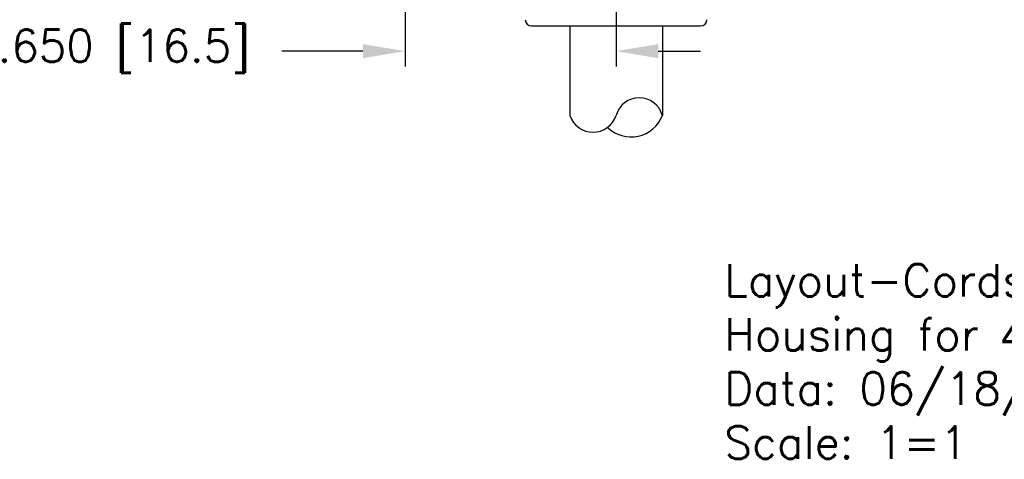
# Model space of a CAD drawing. Extents: x 85.3 to 97.4, y 23.1 to 30.4.
# Tile 2 of 11: x 86.9 to 89.9, y 23.1 to 24.5. Entities that reach past the tile are written whole.
import ezdxf

# ---------------------------------------------------------------- set-up
doc = ezdxf.new("R2010")
doc.units = 0
doc.header["$LTSCALE"] = 0.5
doc.header["$MEASUREMENT"] = 0
doc.layers.get('DEFPOINTS').update_dxf_attribs({"linetype": 'CONTINUOUS'})
for name, color, linetype in [('BODY', 1, 'CONTINUOUS'), ('DIM', 254, 'CONTINUOUS'), ('TEXT', 51, 'CONTINUOUS')]:
    doc.layers.add(name, color=color, linetype=linetype)
doc.styles.get("Standard").update_dxf_attribs({"font": 'ROMANS.SHX'})
doc.dimstyles.new('TURCK-CATALOG01', dxfattribs={"dimtxt": 0.1, "dimasz": 0.13, "dimexe": 0.046875, "dimexo": 0.0625, "dimgap": 0.0625, "dimtad": 0, "dimtih": 1, "dimtoh": 1, "dimdec": 3, "dimzin": 4, "dimdsep": 46, "dimtxsty": 'Standard', "dimcen": 0.09, "dimadec": 0, "dimazin": 0, "dimtfac": 1, "dimtdec": 3, "dimtofl": 0, "dimtmove": 0, "dimatfit": 1, "dimfxl": 0, "dimtolj": 1, "dimtzin": 4, "dimarcsym": 0})

# ---------------------------------------------------------------- blocks, each defined once
blk = doc.blocks.new('*D8')
at = {"layer": 'DEFPOINTS', "color": 0}
for p in [(88.0613, 25.389), (88.7109, 25.194), (88.7109, 24.3702)]:
    blk.add_point(p, dxfattribs=at)
at = {"layer": 'DIM', "color": 0, "lineweight": -2}
for p, q in [((88.0613, 25.3265), (88.0613, 24.3233)), ((88.7109, 25.1315), (88.7109, 24.3233)), ((87.9313, 24.3702), (87.6816, 24.3702)), ((88.8409, 24.3702), (88.9709, 24.3702))]:
    blk.add_line(p, q, dxfattribs=at)
at = {"layer": 'DIM', "color": 0}
for points in [[(87.9313, 24.3919), (87.9313, 24.3485), (88.0613, 24.3702)], [(88.8409, 24.3919), (88.8409, 24.3485), (88.7109, 24.3702)]]:
    blk.add_solid(points, dxfattribs=at)
at = {"layer": 'DIM', "color": 0, "insert": (87.1906, 24.3702), "char_height": 0.1, "attachment_point": 5}
blk.add_mtext('\\A1;.650 [16.5]', dxfattribs=at)

msp = doc.modelspace()

# ---------------------------------------------------------------- linework, layer by layer
at = {"layer": 'BODY'}
for p, q in [((88.4508, 24.4481), (88.971, 24.4481)), ((88.5685, 24.4481), (88.5685, 24.1719)), ((88.8533, 24.4481), (88.8533, 24.1719))]:
    msp.add_line(p, q, dxfattribs=at)
for centre, radius, start, end in [((88.4508, 24.4678), 0.0197, 181.5, 270), ((88.971, 24.4678), 0.0197, 270, 358.5), ((88.7821, 24.1529), 0.0737, 14.8948, 165.1052), ((88.6397, 24.1949), 0.0748, 197.9183, 342.0817), ((88.7571, 24.2087), 0.103, 225.4629, 339.0757)]:
    msp.add_arc(centre, radius, start, end, dxfattribs=at)
at = {"layer": 'DIM'}
msp.add_line((88.7109, 24.5564), (88.7109, 24.4258), dxfattribs=at)

# ---------------------------------------------------------------- texts
at = {"layer": 'TEXT', "insert": (89.0439, 23.7138), "char_height": 0.1, "width": 6.7859, "attachment_point": 1}
msp.add_mtext('Layout-CordsetProducts\\\\EuroFast_MultiBoxes\\\\4MB12-Cable\\PHousing for {\\fArial|b0|i0|c0|p34;4MB12-4P2-*M, 4MB12-5P3-*M\\P}Data: 06/18/02\\PScale: 1=1', dxfattribs=at)

# ---------------------------------------------------------------- dimensions: what is measured, and where the dimension line sits
at = {"layer": 'DIM'}
dim = msp.add_linear_dim(base=(88.7109, 24.3702), p1=(88.0613, 25.389), p2=(88.7109, 25.194), dimstyle='TURCK-CATALOG01', dxfattribs=at)
dim.commit()
dim.dimension.update_dxf_attribs({"geometry": '*D8', "text_midpoint": (87.1906, 24.3702), "dimtype": 160})

doc.saveas('drawing.dxf')
